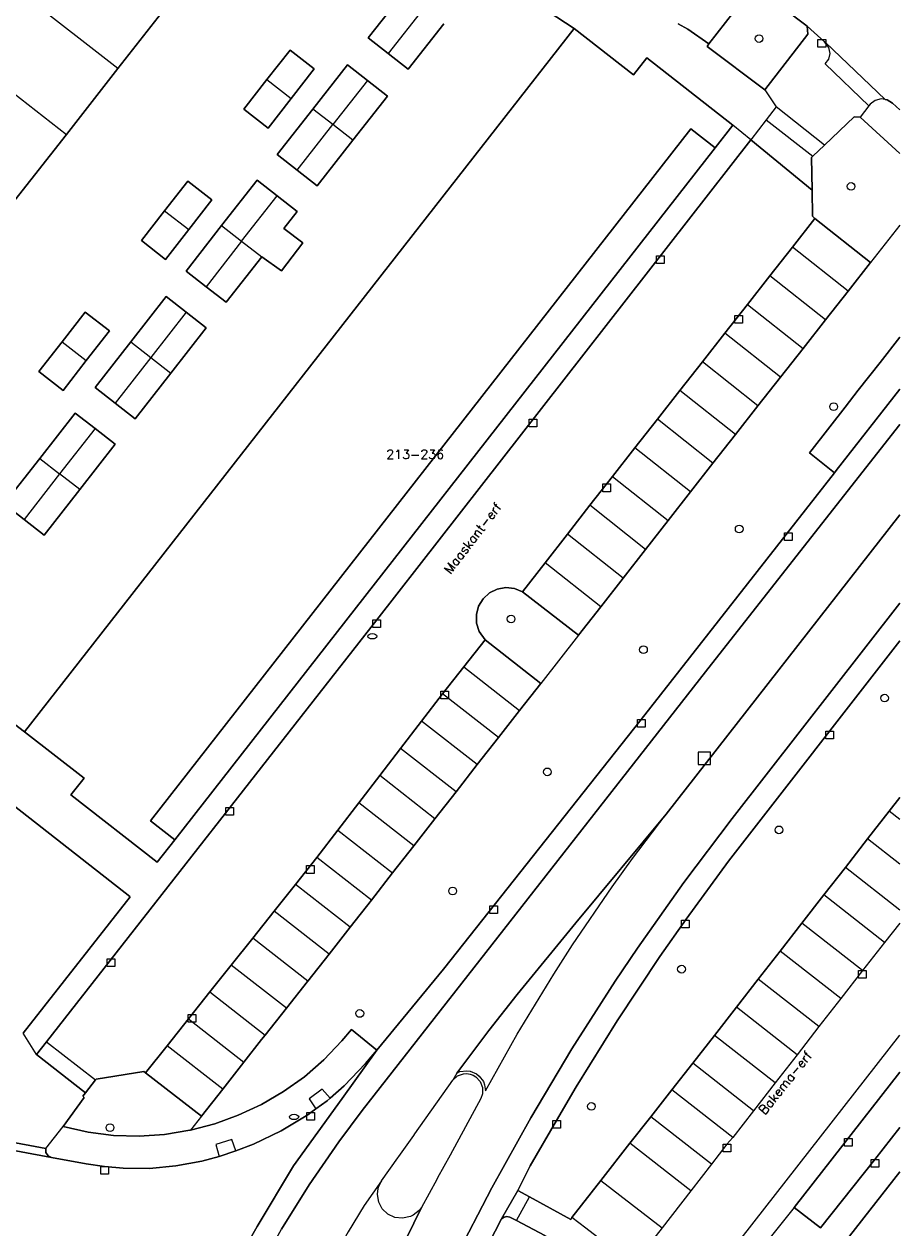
# Model space of a CAD drawing. Header units: metres. Extents: x 108000 to 109000, y 423600 to 424200.
# Tile 105 of 106: x 108943 to 109000, y 424069 to 424147. Entities that reach past the tile are written whole.
import ezdxf

# ---------------------------------------------------------------- set-up
doc = ezdxf.new("R2010")
doc.units = ezdxf.units.M
doc.header["$MEASUREMENT"] = 0
for name, color, linetype in [('brandkraan _ -put', 10, 'Continuous'), ('Erf', 10, 'Continuous'), ('Fietspad', 10, 'Continuous'), ('groenvoorziening', 10, 'Continuous'), ('Huisnummers', 10, 'Continuous'), ('inspectie- _rioolput', 10, 'Continuous'), ('kolk', 10, 'Continuous'), ('Openbare_ruimtenaam', 10, 'Continuous'), ('pand', 10, 'Continuous'), ('Parkeervlak', 10, 'Continuous'), ('rijbaan lokale weg', 10, 'Continuous'), ('vegetatieobject', 10, 'Continuous'), ('Voetpad', 10, 'Continuous'), ('Wegmarkering', 10, 'Continuous'), ('Woonerf', 10, 'Continuous')]:
    doc.layers.add(name, color=color, linetype=linetype)
doc.styles.get("Standard").update_dxf_attribs({"font": 'txt.shx'})

# ---------------------------------------------------------------- blocks, each defined once
blk = doc.blocks.new('138_ACAD_1_FMEBLOCK91')
at = {"layer": 'Voetpad', "color": 255}
blk.add_line((-1.287, 0.606), (1.287, -1.755), dxfattribs=at)
blk.add_lwpolyline([(1.287, 1.084), (0.802, 1.524), (0.461, 1.734), (0.328, 1.755)], dxfattribs=at)

msp = doc.modelspace()

# ---------------------------------------------------------------- linework, layer by layer
at = {"layer": 'brandkraan _ -put', "color": 5}
for centre in [(108965.736, 424107.156), (108960.649, 424075.934)]:
    msp.add_ellipse(centre, major_axis=(0.3, 0), ratio=0.583333, dxfattribs=at)
at = {"layer": 'Erf', "color": 52, "true_color": 0xd2d200}
for points in [[(108978.84, 424146.64), (108973.09, 424150.42)], [(108970.381, 424146.95), (108968.07, 424143.99), (108966.77, 424145.01), (108965.47, 424146.03), (108967.78, 424148.98)], [(108952.529, 424148.291), (108949.205, 424144.036), (108945.862, 424139.758), (108942.52, 424135.48), (108939.205, 424131.237), (108935.879, 424126.98), (108932.538, 424122.704), (108929.216, 424118.452), (108925.88, 424114.182), (108922.479, 424109.829), (108930.43, 424103.62), (108932.367, 424106.114), (108930.78, 424107.34), (108932.289, 424109.273), (108933.8, 424111.21), (108935.38, 424109.98), (108933.871, 424108.051), (108943.15, 424100.96), (108978.84, 424146.64)], [(108957.38, 424141.39), (108958.889, 424143.32), (108960.39, 424145.24), (108961.96, 424144.01), (108960.466, 424142.093), (108958.96, 424140.16), (108957.38, 424141.39)], [(108962.16, 424136.42), (108960.851, 424137.442), (108959.56, 424138.45), (108961.866, 424141.405), (108964.11, 424144.28), (108965.41, 424143.26), (108966.71, 424142.24), (108964.469, 424139.373), (108962.16, 424136.42)], [(108988.01, 424138.89), (108986.43, 424140.13), (108951.32, 424095.17), (108952.9, 424093.94), (108988.01, 424138.89)], [(108950.73, 424132.87), (108952.237, 424134.802), (108953.74, 424136.73), (108955.31, 424135.5), (108953.807, 424133.572), (108952.3, 424131.64), (108950.73, 424132.87)], [(108953.64, 424130.88), (108955.947, 424133.832), (108958.25, 424136.78), (108959.548, 424135.767), (108960.85, 424134.75), (108959.983, 424133.64), (108961.22, 424132.723), (108959.835, 424130.904), (108958.547, 424131.802), (108956.24, 424128.85), (108954.938, 424129.867), (108953.64, 424130.88)], [(108950.33, 424121.29), (108949.028, 424122.307), (108947.73, 424123.32), (108950.039, 424126.28), (108952.34, 424129.23), (108953.64, 424128.21), (108954.94, 424127.19), (108952.642, 424124.249), (108950.33, 424121.29)], [(108945.65, 424123.13), (108944.08, 424124.36), (108945.583, 424126.288), (108947.09, 424128.22), (108948.66, 424126.99), (108947.157, 424125.062), (108945.65, 424123.13)], [(108944.42, 424113.73), (108943.118, 424114.747), (108941.82, 424115.76), (108944.127, 424118.712), (108946.43, 424121.66), (108947.728, 424120.647), (108949.03, 424119.63), (108946.727, 424116.682), (108944.42, 424113.73)]]:
    msp.add_lwpolyline(points, dxfattribs=at)
at = {"layer": 'Fietspad', "color": 255}
for points in [[(109000, 424123.217), (108995.852, 424117.916), (108995.745, 424117.779), (108983.2, 424101.745), (108970.363, 424085.524), (108966.026, 424080.279), (108963.772, 424077.14), (108960.616, 424072.769), (108958.249, 424068.822), (108955.699, 424064.329)], [(108941.036, 424010.898), (108941.559, 424011.955), (108941.765, 424012.507), (108942.058, 424013.622), (108942.331, 424015.037), (108943.08, 424018.918), (108944.925, 424028.481), (108945.854, 424032.858), (108946.948, 424037.249), (108948.197, 424041.598), (108948.879, 424043.756), (108949.599, 424045.901), (108950.357, 424048.033), (108951.985, 424052.255), (108952.855, 424054.343), (108954.705, 424058.473), (108957.412, 424064.172), (108958.185, 424065.682), (108959.836, 424068.645), (108961.625, 424071.527), (108963.549, 424074.321), (108965.077, 424076.356), (108987.758, 424105.336), (109000, 424120.915)], [(109000, 424109.31), (108989.096, 424095.328), (108985.961, 424091.165), (108982.955, 424086.908), (108981.501, 424084.745), (108978.694, 424080.354), (108976.023, 424075.879), (108973.491, 424071.323), (108971.1, 424066.693), (108968.979, 424062.267), (108966.765, 424057.177), (108965.713, 424054.608), (108964.086, 424050.396), (108962.782, 424046.815), (108961.88, 424044.191), (108961.015, 424041.553), (108960.189, 424038.903), (108958.652, 424033.569), (108957.27, 424028.193), (108956.599, 424025.326)], [(108958.087, 424025.009), (108959.508, 424031.14), (108960.894, 424036.173), (108961.645, 424038.673), (108962.434, 424041.16), (108963.749, 424045.039), (108966.479, 424052.552), (108967.505, 424055.095), (108968.558, 424057.597), (108969.166, 424058.947), (108969.245, 424059.127), (108970.5, 424062.002), (108972.042, 424065.275), (108974.122, 424069.313), (108975.183, 424071.16), (108975.995, 424072.76), (108977.702, 424075.714), (108978.976, 424077.886), (108981.628, 424082.169), (108984.415, 424086.365), (108986.107, 424088.778), (108988.868, 424092.557), (109000, 424106.861)]]:
    msp.add_lwpolyline(points, dxfattribs=at)
at = {"layer": 'groenvoorziening', "color": 3}
for p, q in [((109000, 424133.865), (108998.092, 424131.435)), ((108979.121, 424107.228), (108976.678, 424104.093)), ((108954.642, 424075.987), (108953.93, 424075.08))]:
    msp.add_line(p, q, dxfattribs=at)
for points in [[(108993.969, 424146.779), (108990.805, 424149.199), (108990.302, 424149.132), (108987.586, 424145.645), (108987.488, 424145.478), (108991.225, 424142.646), (108994.019, 424146.27), (108993.969, 424146.779)], [(109000, 424138.511), (108997.426, 424140.871), (108997.034, 424140.892), (108995.097, 424139.06), (108994.336, 424138.341), (108994.249, 424138.259), (108994.29, 424136.143), (108994.322, 424134.453), (108994.476, 424134.296), (108998.092, 424131.435)], [(108998.092, 424131.435), (108996.63, 424129.573), (108995.167, 424127.711), (108993.705, 424125.849), (108992.243, 424123.987), (108990.78, 424122.125), (108989.318, 424120.263), (108987.859, 424118.399), (108986.4, 424116.534), (108984.942, 424114.669), (108983.483, 424112.804), (108982.024, 424110.939), (108980.566, 424109.075), (108979.121, 424107.228)], [(108953.93, 424075.08), (108955.493, 424075.493), (108957.024, 424076.059), (108958.535, 424076.748), (108959.973, 424077.578), (108961.325, 424078.544), (108962.577, 424079.634), (108963.747, 424080.874), (108964.386, 424081.618), (108966.026, 424080.279), (108970.363, 424085.524), (108983.2, 424101.745), (108995.745, 424117.779), (108994.133, 424119.075), (108994.295, 424119.283), (108996.447, 424122.05), (108997.296, 424123.142), (108998.71, 424124.945), (109000, 424126.591)], [(108979.121, 424107.228), (108975.488, 424110.053), (108974.966, 424110.267), (108974.405, 424110.326), (108973.85, 424110.227), (108973.345, 424109.976), (108972.93, 424109.594), (108972.638, 424109.112), (108972.492, 424108.567), (108972.505, 424108.003), (108972.675, 424107.465), (108973.057, 424106.924), (108976.678, 424104.093)], [(109000, 424106.861), (108988.868, 424092.557), (108986.107, 424088.778), (108984.415, 424086.365), (108981.628, 424082.169), (108978.976, 424077.886), (108977.702, 424075.714), (108975.995, 424072.76), (108975.183, 424071.16), (108975.937, 424070.746), (108978.615, 424069.277), (108978.69, 424069.397), (108980.566, 424071.811), (108982.448, 424074.232), (108983.811, 424075.952), (108985.187, 424077.688), (108986.539, 424079.422), (108987.952, 424081.234), (108989.377, 424083.062), (108990.803, 424084.891), (108992.217, 424086.704), (108993.631, 424088.518), (108995.063, 424090.355), (108996.458, 424092.145), (108997.897, 424093.99), (108999.309, 424095.801), (109000, 424096.687)], [(108976.678, 424104.093), (108975.302, 424102.334), (108973.926, 424100.576), (108972.551, 424098.818), (108971.175, 424097.059), (108969.799, 424095.3), (108968.423, 424093.542), (108967.047, 424091.783), (108965.672, 424090.025), (108964.296, 424088.267), (108962.919, 424086.507), (108961.544, 424084.749), (108961.526, 424084.726), (108960.15, 424083.005), (108958.772, 424081.249), (108958.542, 424080.956), (108957.393, 424079.492), (108956.014, 424077.735), (108954.642, 424075.987)], [(108954.642, 424075.987), (108951.008, 424078.805), (108950.892, 424078.895), (108947.788, 424078.392), (108947.747, 424078.339), (108947.096, 424077.497), (108946.929, 424077.281), (108947.018, 424077.195), (108945.652, 424075.313), (108947.274, 424074.947), (108948.923, 424074.738), (108950.586, 424074.688), (108952.245, 424074.799), (108953.886, 424075.068), (108953.93, 424075.08)], [(109000, 424078.834), (108993.127, 424070.058), (108993.131, 424070.055), (108994.851, 424068.727), (108998.378, 424073.164), (109000, 424075.245)], [(108976.931, 424068.227), (108975.086, 424069.206), (108974.655, 424069.434), (108974.459, 424069.459), (108974.295, 424069.419), (108974.122, 424069.313), (108972.042, 424065.275), (108971.992, 424065.107), (108972.005, 424064.903), (108972.092, 424064.719), (108972.28, 424064.562), (108974.352, 424063.521), (108976.931, 424068.227)]]:
    msp.add_lwpolyline(points, dxfattribs=at)
at = {"layer": 'inspectie- _rioolput', "color": 30}
for p, q in [((108987.693, 424099.63), (108986.893, 424099.63)), ((108986.893, 424099.63), (108986.893, 424098.83)), ((108987.693, 424098.83), (108987.693, 424099.63)), ((108986.893, 424098.83), (108987.693, 424098.83))]:
    msp.add_line(p, q, dxfattribs=at)
at = {"layer": 'kolk', "color": 30, "true_color": 0xf07a00}
for p, q in [((108994.679, 424145.418), (108994.679, 424145.918)), ((108994.679, 424145.918), (108995.179, 424145.918)), ((108995.179, 424145.418), (108994.679, 424145.418)), ((108995.179, 424145.918), (108995.179, 424145.418)), ((108984.191, 424131.379), (108984.191, 424131.879)), ((108984.191, 424131.879), (108984.691, 424131.879)), ((108984.691, 424131.879), (108984.691, 424131.379)), ((108984.691, 424131.379), (108984.191, 424131.379)), ((108989.278, 424127.486), (108989.278, 424127.986)), ((108989.278, 424127.986), (108989.778, 424127.986)), ((108989.778, 424127.986), (108989.778, 424127.486)), ((108989.778, 424127.486), (108989.278, 424127.486)), ((108975.911, 424120.752), (108975.911, 424121.252)), ((108975.911, 424121.252), (108976.411, 424121.252)), ((108976.411, 424121.252), (108976.411, 424120.752)), ((108976.411, 424120.752), (108975.911, 424120.752)), ((108980.703, 424116.55), (108980.703, 424117.05)), ((108980.703, 424117.05), (108981.203, 424117.05)), ((108981.203, 424117.05), (108981.203, 424116.55)), ((108981.203, 424116.55), (108980.703, 424116.55)), ((108992.501, 424113.37), (108992.501, 424113.87)), ((108992.501, 424113.87), (108993.001, 424113.87)), ((108993.001, 424113.37), (108992.501, 424113.37)), ((108993.001, 424113.87), (108993.001, 424113.37)), ((108965.769, 424107.735), (108965.769, 424108.235)), ((108965.769, 424108.235), (108966.269, 424108.235)), ((108966.269, 424107.735), (108965.769, 424107.735)), ((108966.269, 424108.235), (108966.269, 424107.735)), ((108970.187, 424103.093), (108970.187, 424103.593)), ((108970.187, 424103.593), (108970.687, 424103.593)), ((108970.687, 424103.093), (108970.187, 424103.093)), ((108970.687, 424103.593), (108970.687, 424103.093)), ((108982.95, 424101.245), (108982.95, 424101.745)), ((108982.95, 424101.745), (108983.45, 424101.745)), ((108983.45, 424101.745), (108983.45, 424101.245)), ((108983.45, 424101.245), (108982.95, 424101.245)), ((108995.19, 424100.502), (108995.19, 424101.002)), ((108995.19, 424101.002), (108995.69, 424101.002)), ((108995.69, 424101.002), (108995.69, 424100.502)), ((108995.69, 424100.502), (108995.19, 424100.502)), ((108956.218, 424095.543), (108956.218, 424096.043)), ((108956.218, 424096.043), (108956.718, 424096.043)), ((108956.718, 424096.043), (108956.718, 424095.543)), ((108956.718, 424095.543), (108956.218, 424095.543)), ((108961.455, 424091.759), (108961.455, 424092.259)), ((108961.455, 424092.259), (108961.955, 424092.259)), ((108961.955, 424092.259), (108961.955, 424091.759)), ((108961.955, 424091.759), (108961.455, 424091.759)), ((108973.373, 424089.143), (108973.373, 424089.643)), ((108973.373, 424089.643), (108973.873, 424089.643)), ((108973.873, 424089.143), (108973.373, 424089.143)), ((108973.873, 424089.643), (108973.873, 424089.143)), ((108985.821, 424088.227), (108985.821, 424088.727)), ((108985.821, 424088.727), (108986.321, 424088.727)), ((108986.321, 424088.227), (108985.821, 424088.227)), ((108986.321, 424088.727), (108986.321, 424088.227)), ((108948.515, 424085.71), (108948.515, 424086.21)), ((108948.515, 424086.21), (108949.015, 424086.21)), ((108949.015, 424086.21), (108949.015, 424085.71)), ((108949.015, 424085.71), (108948.515, 424085.71)), ((108997.313, 424084.94), (108997.313, 424085.44)), ((108997.313, 424085.44), (108997.813, 424085.44)), ((108997.813, 424085.44), (108997.813, 424084.94)), ((108997.813, 424084.94), (108997.313, 424084.94)), ((108953.764, 424082.083), (108953.764, 424082.583)), ((108953.764, 424082.583), (108954.264, 424082.583)), ((108954.264, 424082.083), (108953.764, 424082.083)), ((108954.264, 424082.583), (108954.264, 424082.083)), ((108961.486, 424075.731), (108961.486, 424076.231)), ((108961.486, 424076.231), (108961.986, 424076.231)), ((108961.986, 424075.731), (108961.486, 424075.731)), ((108961.986, 424076.231), (108961.986, 424075.731)), ((108977.452, 424075.214), (108977.452, 424075.714)), ((108977.452, 424075.714), (108977.952, 424075.714)), ((108977.952, 424075.714), (108977.952, 424075.214)), ((108977.952, 424075.214), (108977.452, 424075.214)), ((108988.515, 424073.665), (108988.515, 424074.165)), ((108988.515, 424074.165), (108989.015, 424074.165)), ((108989.015, 424074.165), (108989.015, 424073.665)), ((108996.391, 424074.045), (108996.391, 424074.545)), ((108996.391, 424074.545), (108996.891, 424074.545)), ((108996.891, 424074.045), (108996.391, 424074.045)), ((108996.891, 424074.545), (108996.891, 424074.045)), ((108989.015, 424073.665), (108988.515, 424073.665)), ((108948.098, 424072.225), (108948.098, 424072.725)), ((108948.098, 424072.725), (108948.598, 424072.725)), ((108948.598, 424072.725), (108948.598, 424072.225)), ((108998.128, 424072.664), (108998.128, 424073.164)), ((108998.128, 424073.164), (108998.628, 424073.164)), ((108998.628, 424072.664), (108998.128, 424072.664)), ((108998.628, 424073.164), (108998.628, 424072.664)), ((108948.598, 424072.225), (108948.098, 424072.225))]:
    msp.add_line(p, q, dxfattribs=at)
at = {"layer": 'pand', "color": 1}
for p, q in [((108949.205, 424144.036), (108942.57, 424149.21)), ((108949.205, 424144.036), (108952.529, 424148.291)), ((108969.082, 424147.963), (108966.77, 424145.01)), ((108939.232, 424144.938), (108945.862, 424139.758)), ((108945.862, 424139.758), (108949.205, 424144.036)), ((108958.889, 424143.32), (108960.466, 424142.093)), ((108965.41, 424143.26), (108963.163, 424140.392)), ((108963.163, 424140.392), (108961.866, 424141.405)), ((108942.52, 424135.48), (108945.862, 424139.758)), ((108960.851, 424137.442), (108963.163, 424140.392)), ((108964.469, 424139.373), (108963.163, 424140.392)), ((108957.244, 424132.819), (108959.548, 424135.767)), ((108952.237, 424134.802), (108953.807, 424133.572)), ((108955.947, 424133.832), (108957.244, 424132.819)), ((108957.244, 424132.819), (108954.938, 424129.867)), ((108957.244, 424132.819), (108958.547, 424131.802)), ((108953.64, 424128.21), (108951.339, 424125.266)), ((108945.583, 424126.288), (108947.157, 424125.062)), ((108950.039, 424126.28), (108951.339, 424125.266)), ((108951.339, 424125.266), (108949.028, 424122.307)), ((108951.339, 424125.266), (108952.642, 424124.249)), ((108947.728, 424120.647), (108945.424, 424117.699)), ((108944.127, 424118.712), (108945.424, 424117.699)), ((108945.424, 424117.699), (108943.118, 424114.747)), ((108946.727, 424116.682), (108945.424, 424117.699))]:
    msp.add_line(p, q, dxfattribs=at)
for points in [[(108967.78, 424148.98), (108965.47, 424146.03), (108966.77, 424145.01)], [(108966.77, 424145.01), (108968.07, 424143.99), (108970.381, 424146.95)], [(108988.01, 424138.89), (108989.147, 424140.356), (108989.15, 424140.36), (108983.56, 424144.73), (108982.69, 424143.62), (108978.84, 424146.64), (108943.15, 424100.96), (108947.01, 424097.95), (108946.16, 424096.86), (108951.75, 424092.48), (108952.9, 424093.94), (108951.32, 424095.17), (108986.43, 424140.13), (108988.01, 424138.89)], [(108960.466, 424142.093), (108961.96, 424144.01), (108960.39, 424145.24), (108958.889, 424143.32)], [(108965.41, 424143.26), (108964.11, 424144.28), (108961.866, 424141.405)], [(108958.889, 424143.32), (108957.38, 424141.39), (108958.96, 424140.16), (108960.466, 424142.093)], [(108964.469, 424139.373), (108966.71, 424142.24), (108965.41, 424143.26)], [(108961.866, 424141.405), (108959.56, 424138.45), (108960.851, 424137.442)], [(108960.851, 424137.442), (108962.16, 424136.42), (108964.469, 424139.373)], [(108953.807, 424133.572), (108955.31, 424135.5), (108953.74, 424136.73), (108952.237, 424134.802)], [(108959.548, 424135.767), (108958.25, 424136.78), (108955.947, 424133.832)], [(108958.547, 424131.802), (108959.835, 424130.904), (108961.22, 424132.723), (108959.983, 424133.64), (108960.85, 424134.75), (108959.548, 424135.767)], [(108952.237, 424134.802), (108950.73, 424132.87), (108952.3, 424131.64), (108953.807, 424133.572)], [(108955.947, 424133.832), (108953.64, 424130.88), (108954.938, 424129.867)], [(108954.938, 424129.867), (108956.24, 424128.85), (108958.547, 424131.802)], [(108953.64, 424128.21), (108952.34, 424129.23), (108950.039, 424126.28)], [(108947.157, 424125.062), (108948.66, 424126.99), (108947.09, 424128.22), (108945.583, 424126.288)], [(108952.642, 424124.249), (108954.94, 424127.19), (108953.64, 424128.21)], [(108945.583, 424126.288), (108944.08, 424124.36), (108945.65, 424123.13), (108947.157, 424125.062)], [(108950.039, 424126.28), (108947.73, 424123.32), (108949.028, 424122.307)], [(108949.028, 424122.307), (108950.33, 424121.29), (108952.642, 424124.249)], [(108947.728, 424120.647), (108946.43, 424121.66), (108944.127, 424118.712)], [(108946.727, 424116.682), (108949.03, 424119.63), (108947.728, 424120.647)], [(108944.127, 424118.712), (108941.82, 424115.76), (108943.118, 424114.747)], [(108943.118, 424114.747), (108944.42, 424113.73), (108946.727, 424116.682)], [(108943.058, 424081.376), (108950, 424090.238), (108949.976, 424090.257), (108941.179, 424097.145)], [(109000, 424072.37), (108995.172, 424066.188), (108993.764, 424067.202), (108990.964, 424052.78), (108990.171, 424048.694), (108989.003, 424042.679), (108987.479, 424034.831), (108986.358, 424029.059), (108984.853, 424021.308), (108983.699, 424015.364), (108982.225, 424007.771), (108981.014, 424001.536), (108980.283, 423997.77), (108991.485, 423995.595), (109000, 424039.304)]]:
    msp.add_lwpolyline(points, dxfattribs=at)
at = {"layer": 'Parkeervlak', "color": 255}
for p, q in [((108993.015, 424132.433), (108991.554, 424130.57)), ((108996.63, 424129.573), (108993.015, 424132.433)), ((108991.554, 424130.57), (108990.093, 424128.707)), ((108995.167, 424127.711), (108991.554, 424130.57)), ((108995.167, 424127.711), (108996.63, 424129.573)), ((108990.093, 424128.707), (108988.632, 424126.844)), ((108990.093, 424128.707), (108993.705, 424125.849)), ((108993.705, 424125.849), (108995.167, 424127.711)), ((108988.632, 424126.844), (108987.171, 424124.981)), ((108992.243, 424123.987), (108988.632, 424126.844)), ((108992.243, 424123.987), (108993.705, 424125.849)), ((108987.171, 424124.981), (108985.71, 424123.118)), ((108990.78, 424122.125), (108987.171, 424124.981)), ((108990.78, 424122.125), (108992.243, 424123.987)), ((108985.71, 424123.118), (108984.249, 424121.255)), ((108989.318, 424120.263), (108985.71, 424123.118)), ((108989.318, 424120.263), (108990.78, 424122.125)), ((108984.249, 424121.255), (108982.788, 424119.392)), ((108987.859, 424118.399), (108984.249, 424121.255)), ((108987.859, 424118.399), (108989.318, 424120.263)), ((108982.788, 424119.392), (108981.327, 424117.529)), ((108986.4, 424116.534), (108982.788, 424119.392)), ((108986.4, 424116.534), (108987.859, 424118.399)), ((108981.327, 424117.529), (108979.869, 424115.664)), ((108981.327, 424117.529), (108984.942, 424114.669)), ((108984.942, 424114.669), (108986.4, 424116.534)), ((108979.869, 424115.664), (108978.411, 424113.797)), ((108983.483, 424112.804), (108979.869, 424115.664)), ((108983.483, 424112.804), (108984.942, 424114.669)), ((108978.411, 424113.797), (108976.954, 424111.931)), ((108982.024, 424110.939), (108978.411, 424113.797)), ((108982.024, 424110.939), (108983.483, 424112.804)), ((108980.566, 424109.075), (108976.954, 424111.931)), ((108980.566, 424109.075), (108982.024, 424110.939)), ((108971.676, 424105.17), (108970.296, 424103.414)), ((108971.676, 424105.17), (108975.302, 424102.334)), ((108970.296, 424103.414), (108968.935, 424101.644)), ((108973.926, 424100.576), (108970.296, 424103.414)), ((108973.926, 424100.576), (108975.302, 424102.334)), ((108968.935, 424101.644), (108967.573, 424099.874)), ((108972.551, 424098.818), (108968.935, 424101.644)), ((108967.573, 424099.874), (108966.211, 424098.104)), ((108971.175, 424097.059), (108967.573, 424099.874)), ((108972.551, 424098.818), (108973.926, 424100.576)), ((108971.175, 424097.059), (108972.551, 424098.818)), ((108966.211, 424098.104), (108964.85, 424096.335)), ((108969.799, 424095.3), (108966.211, 424098.104)), ((108969.799, 424095.3), (108971.175, 424097.059)), ((108964.85, 424096.335), (108963.489, 424094.565)), ((108968.423, 424093.542), (108964.85, 424096.335)), ((108968.423, 424093.542), (108969.799, 424095.3)), ((108963.489, 424094.565), (108962.127, 424092.795)), ((108963.489, 424094.565), (108967.047, 424091.783)), ((108962.127, 424092.795), (108960.745, 424091.041)), ((108965.672, 424090.025), (108962.127, 424092.795)), ((108967.047, 424091.783), (108968.423, 424093.542)), ((108965.672, 424090.025), (108967.047, 424091.783)), ((108960.745, 424091.041), (108959.355, 424089.294)), ((108964.296, 424088.267), (108960.745, 424091.041)), ((108964.296, 424088.267), (108965.672, 424090.025)), ((108959.355, 424089.294), (108957.964, 424087.547)), ((108962.919, 424086.507), (108959.355, 424089.294)), ((108962.919, 424086.507), (108964.296, 424088.267)), ((108957.964, 424087.547), (108956.574, 424085.8)), ((108961.544, 424084.749), (108957.964, 424087.547)), ((108956.574, 424085.8), (108955.184, 424084.053)), ((108960.15, 424083.005), (108956.574, 424085.8)), ((108961.544, 424084.749), (108962.919, 424086.507)), ((108955.184, 424084.053), (108953.793, 424082.306)), ((108955.184, 424084.053), (108958.772, 424081.249)), ((108958.772, 424081.249), (108960.15, 424083.005)), ((108953.793, 424082.306), (108952.403, 424080.559)), ((108953.793, 424082.306), (108957.393, 424079.492)), ((108956.014, 424077.735), (108952.403, 424080.559)), ((108956.014, 424077.735), (108957.393, 424079.492))]:
    msp.add_line(p, q, dxfattribs=at)
for points in [[(108985.603, 424146.934), (108986.216, 424146.592), (108987.586, 424145.645), (108990.302, 424149.132), (108990.866, 424149.831), (108987.761, 424151.384)], [(108996.63, 424129.573), (108998.092, 424131.435), (108994.476, 424134.296), (108993.015, 424132.433)], [(108976.954, 424111.931), (108975.488, 424110.053), (108979.121, 424107.228), (108980.566, 424109.075)], [(108975.302, 424102.334), (108976.678, 424104.093), (108973.057, 424106.924), (108971.676, 424105.17)], [(108960.15, 424083.005), (108961.526, 424084.726), (108961.544, 424084.749)], [(108957.393, 424079.492), (108958.542, 424080.956), (108958.772, 424081.249)], [(108955.699, 424064.329), (108958.249, 424068.822), (108960.616, 424072.769), (108963.772, 424077.14), (108966.026, 424080.279), (108965.288, 424079.407), (108963.896, 424077.957), (108962.992, 424077.145), (108962.801, 424076.973), (108962.073, 424076.457), (108961.736, 424076.231), (108961.548, 424076.065), (108959.81, 424075.038), (108958.011, 424074.162), (108956.878, 424073.739), (108955.781, 424073.368), (108954.657, 424073.066), (108952.969, 424072.751), (108951.259, 424072.594), (108949.542, 424072.597), (108948.348, 424072.725), (108947.142, 424072.896), (108944.901, 424073.304), (108938.967, 424074.401)], [(108952.403, 424080.559), (108951.008, 424078.805), (108954.642, 424075.987), (108956.014, 424077.735)]]:
    msp.add_lwpolyline(points, dxfattribs=at)
at = {"layer": 'rijbaan lokale weg', "color": 255}
msp.add_line((108944.569, 424080.82), (108947.747, 424078.339), dxfattribs=at)
for points in [[(108990.805, 424149.199), (108993.969, 424146.779), (108995.091, 424145.772), (108995.16, 424145.735), (108999.041, 424142.02), (108999.174, 424141.999), (108999.515, 424141.789), (109000, 424141.35)], [(108947.747, 424078.339), (108947.788, 424078.392), (108950.892, 424078.895), (108951.008, 424078.805), (108952.403, 424080.559), (108953.793, 424082.306), (108955.184, 424084.053), (108956.574, 424085.8), (108957.964, 424087.547), (108959.355, 424089.294), (108960.745, 424091.041), (108962.127, 424092.795), (108963.489, 424094.565), (108964.85, 424096.335), (108966.211, 424098.104), (108967.573, 424099.874), (108968.935, 424101.644), (108970.296, 424103.414), (108971.676, 424105.17), (108973.057, 424106.924), (108972.675, 424107.465), (108972.505, 424108.003), (108972.492, 424108.567), (108972.638, 424109.112), (108972.93, 424109.594), (108973.345, 424109.976), (108973.85, 424110.227), (108974.405, 424110.326), (108974.966, 424110.267), (108975.488, 424110.053), (108976.954, 424111.931), (108978.411, 424113.797), (108979.869, 424115.664), (108981.327, 424117.529), (108982.788, 424119.392), (108984.249, 424121.255), (108985.71, 424123.118), (108987.171, 424124.981), (108988.632, 424126.844), (108990.093, 424128.707), (108991.554, 424130.57), (108993.015, 424132.433), (108994.476, 424134.296), (108994.322, 424134.453), (108994.29, 424136.143), (108990.306, 424139.407), (108966.019, 424108.235), (108944.569, 424080.82)], [(109000, 424120.915), (108987.758, 424105.336), (108965.077, 424076.356), (108963.549, 424074.321), (108961.625, 424071.527), (108959.836, 424068.645)], [(109000, 424115.055), (108984.813, 424095.612), (108978.94, 424088.539), (108975.15, 424083.896), (108973.307, 424081.542), (108971.213, 424078.789), (108970.964, 424078.327)], [(108971.1, 424066.693), (108973.491, 424071.323), (108976.023, 424075.879), (108978.694, 424080.354), (108981.501, 424084.745), (108982.955, 424086.908), (108985.961, 424091.165), (108989.096, 424095.328), (109000, 424109.31)], [(108944.569, 424080.82), (108943.917, 424079.987), (108947.096, 424077.497), (108947.747, 424078.339)], [(108970.964, 424078.327), (108971.273, 424078.598), (108971.665, 424078.736), (108971.874, 424078.747), (108972.08, 424078.717), (108972.278, 424078.649), (108972.458, 424078.545), (108972.745, 424078.244), (108972.898, 424077.857), (108972.895, 424077.442), (108972.782, 424077.133), (108970.78, 424073.459), (108969.976, 424071.984), (108969.919, 424071.879), (108968.929, 424070.062)], [(108966.337, 424071.784), (108967.389, 424073.271), (108967.451, 424073.36), (108968.418, 424074.727), (108968.492, 424074.832), (108970.964, 424078.327)], [(108939.533, 424074.823), (108939.448, 424074.581), (108939.235, 424074.418), (108938.967, 424074.401), (108944.901, 424073.304), (108944.669, 424073.402), (108944.523, 424073.623), (108944.528, 424073.887), (108939.533, 424074.823)], [(108966.337, 424071.784), (108965.205, 424070.193), (108964.157, 424068.469), (108962.165, 424064.959), (108961.221, 424063.175), (108960.313, 424061.373), (108959.245, 424059.123)], [(108968.929, 424070.062), (108968.782, 424069.868), (108968.396, 424069.555), (108968.218, 424069.47), (108967.684, 424069.349), (108967.19, 424069.408), (108966.741, 424069.62), (108966.381, 424069.962), (108966.147, 424070.401), (108966.064, 424070.891), (108966.082, 424071.14), (108966.14, 424071.382), (108966.337, 424071.784)], [(108950.559, 424018.15), (108951.444, 424018.148), (108952.417, 424023.3), (108953.548, 424028.42), (108954.172, 424030.967), (108955.401, 424035.547), (108956.275, 424038.545), (108957.053, 424041.049), (108957.869, 424043.54), (108958.722, 424046.019), (108960.543, 424050.937), (108962.398, 424055.759), (108964.401, 424060.522), (108966.551, 424065.22), (108968.427, 424069.032), (108968.929, 424070.062)]]:
    msp.add_lwpolyline(points, dxfattribs=at)
at = {"layer": 'vegetatieobject', "color": 3}
for centre in [(108990.853, 424145.984), (108996.83, 424136.38), (108995.697, 424122.069), (108989.561, 424114.128), (108974.747, 424108.281), (108983.343, 424106.286), (108999.002, 424103.143), (108977.106, 424098.35), (108992.144, 424094.582), (108970.951, 424090.61), (108985.814, 424085.534), (108964.921, 424082.657), (108979.961, 424076.617), (108948.695, 424075.239)]:
    msp.add_circle(centre, 0.25, dxfattribs=at)
at = {"layer": 'Voetpad', "color": 255}
for p, q in [((108991.225, 424142.646), (108991.968, 424141.541)), ((108991.968, 424141.541), (108991.321, 424140.71)), ((108995.097, 424139.06), (108991.968, 424141.541)), ((108997.99, 424141.622), (108997.426, 424140.871)), ((108991.321, 424140.71), (108990.306, 424139.407)), ((108991.321, 424140.71), (108994.336, 424138.341)), ((108990.306, 424139.407), (108989.147, 424140.356)), ((108994.336, 424138.341), (108995.097, 424139.06)), ((108943.917, 424079.987), (108943.058, 424081.376)), ((108944.528, 424073.887), (108945.652, 424075.313)), ((108955.781, 424073.368), (108956.878, 424073.739))]:
    msp.add_line(p, q, dxfattribs=at)
for points in [[(108948.32, 424165.55), (108952.678, 424162.148), (108959.31, 424156.97), (108966.768, 424153.426), (108968.63, 424152.54), (108970.044, 424151.873), (108971.575, 424151.148), (108973.09, 424150.42), (108978.84, 424146.64), (108982.69, 424143.62), (108983.56, 424144.73), (108989.15, 424140.36), (108989.147, 424140.356)], [(108991.225, 424142.646), (108987.488, 424145.478), (108987.586, 424145.645), (108986.216, 424146.592), (108985.603, 424146.934)], [(108995.091, 424145.772), (108993.969, 424146.779), (108994.019, 424146.27), (108991.225, 424142.646)], [(108997.99, 424141.622), (108995.149, 424144.337), (108995.376, 424144.647), (108995.459, 424145.022), (108995.384, 424145.398), (108995.091, 424145.772)], [(108999.041, 424142.02), (108995.16, 424145.735), (108995.091, 424145.772)], [(108999.041, 424142.02), (108998.779, 424142.061), (108998.391, 424141.964), (108998.07, 424141.724), (108997.99, 424141.622)], [(108995.097, 424139.06), (108997.034, 424140.892), (108997.426, 424140.871)], [(108989.147, 424140.356), (108988.01, 424138.89), (108952.9, 424093.94), (108951.75, 424092.48), (108946.16, 424096.86), (108947.01, 424097.95), (108943.15, 424100.96), (108933.871, 424108.051)], [(108943.917, 424079.987), (108944.569, 424080.82), (108966.019, 424108.235), (108990.306, 424139.407)], [(108990.306, 424139.407), (108994.29, 424136.143), (108994.249, 424138.259), (108994.336, 424138.341)], [(109000, 424126.591), (108998.71, 424124.945), (108997.296, 424123.142), (108996.447, 424122.05), (108994.295, 424119.283), (108994.133, 424119.075), (108995.745, 424117.779), (108995.852, 424117.916), (109000, 424123.217)], [(108934.31, 424105.787), (108941.037, 424100.526), (108939.668, 424098.804), (108941.39, 424097.416), (108941.179, 424097.145), (108949.976, 424090.257), (108950, 424090.238), (108943.058, 424081.376)], [(108962.992, 424077.145), (108963.896, 424077.957), (108965.288, 424079.407), (108966.026, 424080.279), (108964.386, 424081.618), (108963.747, 424080.874), (108962.577, 424079.634), (108961.325, 424078.544), (108959.973, 424077.578), (108958.535, 424076.748), (108957.024, 424076.059), (108955.493, 424075.493), (108953.93, 424075.08), (108953.886, 424075.068), (108952.245, 424074.799), (108950.586, 424074.688), (108948.923, 424074.738), (108947.274, 424074.947), (108945.652, 424075.313)], [(108945.652, 424075.313), (108947.018, 424077.195), (108946.929, 424077.281), (108947.096, 424077.497), (108943.917, 424079.987)], [(108962.992, 424077.145), (108962.471, 424077.743), (108961.624, 424077.106), (108962.073, 424076.457)], [(108962.073, 424076.457), (108962.801, 424076.973), (108962.992, 424077.145)], [(108956.878, 424073.739), (108958.011, 424074.162), (108959.81, 424075.038), (108961.548, 424076.065), (108961.736, 424076.231), (108962.073, 424076.457)], [(108938.197, 424074.534), (108938.967, 424074.401), (108939.235, 424074.418), (108939.448, 424074.581), (108939.533, 424074.823), (108944.528, 424073.887)], [(108956.878, 424073.739), (108956.616, 424074.469), (108955.565, 424074.136), (108955.781, 424073.368)], [(108944.528, 424073.887), (108944.523, 424073.623), (108944.669, 424073.402), (108944.901, 424073.304), (108947.142, 424072.896), (108948.348, 424072.725), (108949.542, 424072.597), (108951.259, 424072.594), (108952.969, 424072.751), (108954.657, 424073.066), (108955.781, 424073.368)]]:
    msp.add_lwpolyline(points, dxfattribs=at)
at = {"layer": 'Wegmarkering', "color": 255}
for p, q in [((108984.813, 424095.612), (109000, 424115.055)), ((109000, 424095.26), (108999.309, 424095.801)), ((109000, 424092.344), (108997.897, 424093.99)), ((109000, 424089.372), (108996.458, 424092.145)), ((108999.006, 424087.269), (108995.063, 424090.355)), ((108997.563, 424085.44), (108993.631, 424088.518)), ((108996.152, 424083.624), (108992.217, 424086.704)), ((108994.74, 424081.807), (108990.803, 424084.891)), ((108993.319, 424079.977), (108989.377, 424083.062)), ((108991.896, 424078.146), (108987.952, 424081.234)), ((108990.486, 424076.332), (108986.539, 424079.422)), ((108989.137, 424074.595), (108985.187, 424077.688)), ((108987.767, 424072.878), (108983.811, 424075.952)), ((108986.419, 424071.138), (108982.448, 424074.232)), ((108980.566, 424071.811), (108984.554, 424068.731))]:
    msp.add_line(p, q, dxfattribs=at)
for points in [[(108971.213, 424078.789), (108973.307, 424081.542), (108975.15, 424083.896), (108978.94, 424088.539), (108984.813, 424095.612)], [(108973.073, 424077.631), (108975.144, 424081.307), (108977.512, 424085.211), (108978.743, 424087.125), (108981.305, 424090.885), (108982.636, 424092.731), (108984.813, 424095.612)], [(108971.213, 424078.789), (108971.421, 424078.876), (108971.865, 424078.934), (108972.088, 424078.903), (108972.501, 424078.727), (108972.677, 424078.588), (108972.943, 424078.227), (108973.024, 424078.017), (108973.073, 424077.631)], [(108966.337, 424071.784), (108965.205, 424070.193), (108964.157, 424068.469), (108962.165, 424064.959), (108961.221, 424063.175), (108960.313, 424061.373), (108959.245, 424059.123)], [(108968.929, 424070.062), (108968.427, 424069.032), (108966.551, 424065.22), (108964.401, 424060.522), (108962.398, 424055.759), (108960.543, 424050.937), (108958.722, 424046.019), (108957.869, 424043.54), (108957.053, 424041.049), (108956.275, 424038.545), (108955.401, 424035.547), (108954.172, 424030.967), (108953.548, 424028.42), (108952.417, 424023.3), (108951.444, 424018.148)]]:
    msp.add_lwpolyline(points, dxfattribs=at)
at = {"layer": 'Woonerf', "color": 52, "true_color": 0xd2d200}
for p, q in [((108975.086, 424069.206), (108975.937, 424070.746)), ((108993.131, 424070.055), (108991.495, 424067.991))]:
    msp.add_line(p, q, dxfattribs=at)
for points in [[(109000, 424096.687), (108999.309, 424095.801), (108997.897, 424093.99), (108996.458, 424092.145), (108995.063, 424090.355), (108993.631, 424088.518), (108992.217, 424086.704), (108990.803, 424084.891), (108989.377, 424083.062), (108987.952, 424081.234), (108986.539, 424079.422), (108985.187, 424077.688), (108983.811, 424075.952), (108982.448, 424074.232), (108980.566, 424071.811), (108978.69, 424069.397)], [(109000, 424088.529), (108999.006, 424087.269), (108997.563, 424085.44), (108996.152, 424083.624), (108994.74, 424081.807), (108993.319, 424079.977), (108991.896, 424078.146), (108990.486, 424076.332), (108989.137, 424074.595), (108988.765, 424074.165), (108987.767, 424072.878), (108986.419, 424071.138), (108984.554, 424068.731), (108982.703, 424066.342)], [(108982.644, 424066.277), (108983.401, 424060.635), (108983.844, 424060.552), (109000, 424081.249)], [(108993.131, 424070.055), (108993.127, 424070.058), (109000, 424078.834)], [(109000, 424075.245), (108998.378, 424073.164), (108994.851, 424068.727), (108993.131, 424070.055)], [(108984.366, 424054.059), (108987.553, 424053.441), (108990.964, 424052.78), (108993.764, 424067.202), (108995.172, 424066.188), (109000, 424072.37)], [(108975.937, 424070.746), (108975.183, 424071.16), (108974.122, 424069.313), (108974.295, 424069.419), (108974.459, 424069.459), (108974.655, 424069.434), (108975.086, 424069.206)], [(108978.69, 424069.397), (108978.615, 424069.277), (108975.937, 424070.746)], [(108982.703, 424066.342), (108981.939, 424066.924), (108981.171, 424067.508), (108980.358, 424068.127), (108979.595, 424068.708), (108978.69, 424069.397)], [(108975.086, 424069.206), (108976.931, 424068.227), (108977.346, 424068.007), (108981.209, 424065.003), (108981.265, 424064.619)]]:
    msp.add_lwpolyline(points, dxfattribs=at)

# ---------------------------------------------------------------- block references
at = {"layer": 'Voetpad', "color": 255}
msp.add_blockref('138_ACAD_1_FMEBLOCK91', (108998.713, 424140.265), dxfattribs=at)

# ---------------------------------------------------------------- texts
at = {"layer": 'Huisnummers', "color": 255}
msp.add_text('213-236', height=0.6, dxfattribs=at).set_placement((108966.641, 424118.675))
at = {"layer": 'Openbare_ruimtenaam', "color": 255}
for s, rotation, p in [('Maaskant-erf', 52.5, (108970.809, 424111.164)), ('Bakema-erf', 51.3, (108991.237, 424076.041))]:
    msp.add_text(s, height=0.6, rotation=rotation, dxfattribs=at).set_placement(p)

doc.saveas('drawing.dxf')
